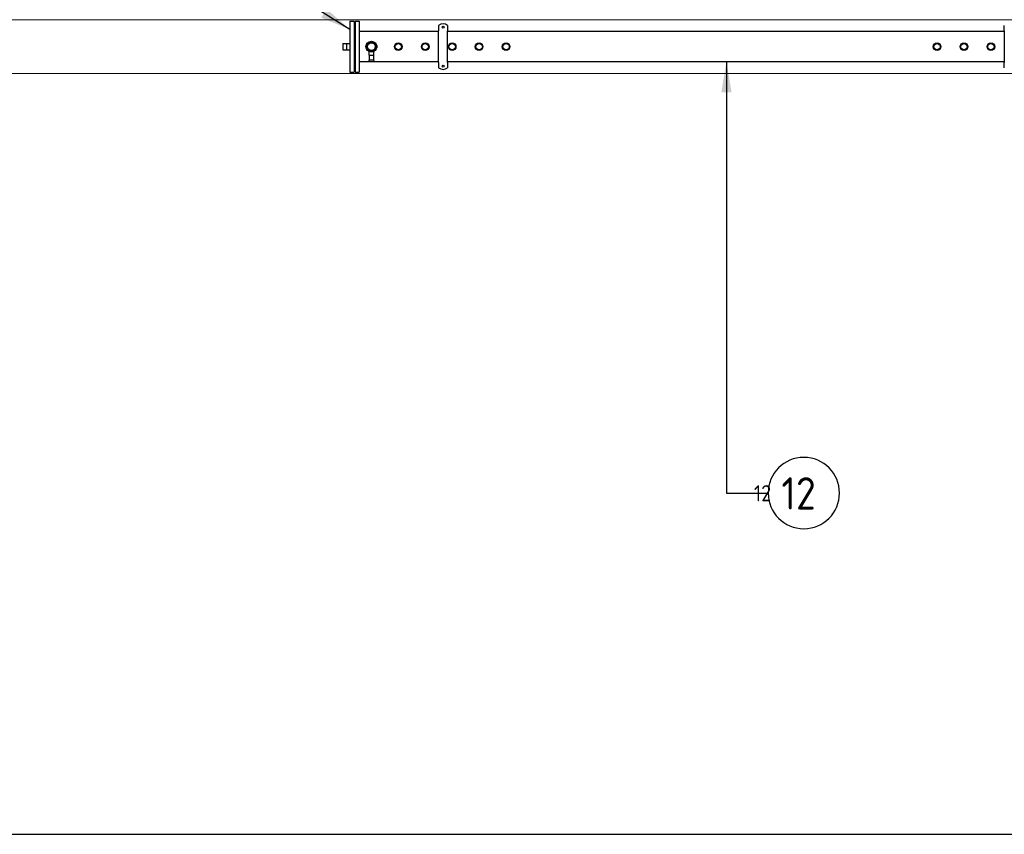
# Model space of a CAD drawing. Extents: x -89225 to 110569, y 13360 to 87647.
# Tile 172 of 256: x 16848 to 22331, y 53253 to 57788. Entities that reach past the tile are written whole.
import ezdxf

# ---------------------------------------------------------------- set-up
doc = ezdxf.new("R2010")
doc.units = 0
doc.layers.add('4', color=4, linetype='Continuous', lineweight=25)
for name, color, linetype in [('Beluchtingstank', 253, 'Continuous'), ('Iv-Lines 035', 4, 'Continuous'), ('Iv-Lines 035 @ 100', 4, 'Continuous'), ('Iv-Lines 035 @ 50', 4, 'Continuous')]:
    doc.layers.add(name, color=color, linetype=linetype)
doc.styles.add('ISO', font='ISO.SHX')

# ---------------------------------------------------------------- blocks, each defined once
blk = doc.blocks.new('Leidingwerk beluchtingsinstallatie')
for p, q in [((1266008.7, -946452.9), (1266008.7, -946737.9)), ((1266008.7, -946452.9), (1266032.7, -946452.9)), ((1266032.7, -946452.9), (1266032.7, -946737.9)), ((1266037.7, -946452.9), (1266037.7, -946737.9)), ((1266037.7, -946452.9), (1266059.7, -946452.9)), ((1266059.7, -946452.9), (1266059.7, -946737.9)), ((1266032.7, -946486.4), (1266037.7, -946486.4)), ((1266502.3, -946511.2), (1266059.7, -946511.2)), ((1266502.3, -946477.6), (1266502.3, -946502)), ((1266502.3, -946502), (1266502.3, -946507)), ((1266502.3, -946683.7), (1266502.3, -946507)), ((1266552.3, -946477.6), (1266552.3, -946502)), ((1266552.3, -946502), (1266552.3, -946507)), ((1266552.3, -946683.7), (1266552.3, -946507)), ((1269652.3, -946511.2), (1266552.3, -946511.2)), ((1269652.3, -946502), (1269652.3, -946477.6)), ((1269652.3, -946507), (1269652.3, -946502)), ((1269652.3, -946507), (1269652.3, -946683.7)), ((1265968.7, -946578.5), (1265968.7, -946612.2)), ((1265968.7, -946578.5), (1265988.7, -946578.5)), ((1265968.7, -946612.2), (1265988.7, -946612.2)), ((1265988.7, -946578.5), (1265988.7, -946612.2)), ((1265988.7, -946578.5), (1266008.7, -946578.5)), ((1265988.7, -946612.2), (1266008.7, -946612.2)), ((1266096.5, -946589.3), (1266096.7, -946589.3)), ((1266096.5, -946589.3), (1266096.5, -946591.6)), ((1266096.5, -946591.6), (1266096.5, -946593.8)), ((1266096.5, -946593.8), (1266096.7, -946593.8)), ((1266096.5, -946593.8), (1266096.5, -946594)), ((1266096.5, -946594), (1266096.7, -946594)), ((1266096.5, -946596.8), (1266096.7, -946596.8)), ((1266096.5, -946596.8), (1266096.5, -946597.1)), ((1266096.5, -946597.1), (1266096.7, -946597.1)), ((1266096.5, -946597.1), (1266096.5, -946599.8)), ((1266096.5, -946599.8), (1266096.7, -946599.8)), ((1266096.5, -946599.8), (1266096.5, -946600.4)), ((1266096.5, -946600.4), (1266096.7, -946600.4)), ((1266096.5, -946600.4), (1266096.5, -946600.5)), ((1266096.5, -946600.5), (1266096.7, -946600.5)), ((1266096.7, -946587.9), (1266096.7, -946602.9)), ((1266098.6, -946587.9), (1266096.7, -946587.9)), ((1266098.6, -946602.9), (1266096.7, -946602.9)), ((1266117.3, -946570.4), (1266102.7, -946585)), ((1266102.7, -946585), (1266102.7, -946605.7)), ((1266102.7, -946605.7), (1266117.3, -946620.4)), ((1266138, -946570.4), (1266117.3, -946570.4)), ((1266117.3, -946620.4), (1266138, -946620.4)), ((1266152.7, -946585), (1266138, -946570.4)), ((1266138, -946620.4), (1266152.7, -946605.7)), ((1266152.7, -946605.7), (1266152.7, -946585)), ((1266158.7, -946587.9), (1266156.7, -946587.9)), ((1266158.7, -946602.9), (1266156.7, -946602.9)), ((1266158.7, -946587.9), (1266158.7, -946602.9)), ((1266158.9, -946590.1), (1266158.7, -946590.1)), ((1266158.9, -946590.2), (1266158.7, -946590.2)), ((1266158.9, -946590.6), (1266158.7, -946590.6)), ((1266158.9, -946590.9), (1266158.7, -946590.9)), ((1266158.9, -946592), (1266158.7, -946592)), ((1266158.9, -946592.6), (1266158.7, -946592.6)), ((1266158.9, -946593.8), (1266158.7, -946593.8)), ((1266158.9, -946596.8), (1266158.7, -946596.8)), ((1266158.9, -946596.9), (1266158.7, -946596.9)), ((1266158.9, -946597.5), (1266158.7, -946597.5)), ((1266158.9, -946599.4), (1266158.7, -946599.4)), ((1266158.9, -946600.5), (1266158.7, -946600.5)), ((1266158.9, -946590.2), (1266158.9, -946590.1)), ((1266158.9, -946590.6), (1266158.9, -946590.2)), ((1266158.9, -946590.9), (1266158.9, -946590.6)), ((1266158.9, -946592), (1266158.9, -946590.9)), ((1266158.9, -946592.6), (1266158.9, -946592)), ((1266158.9, -946593.8), (1266158.9, -946592.6)), ((1266158.9, -946596.9), (1266158.9, -946596.8)), ((1266158.9, -946597.5), (1266158.9, -946596.9)), ((1266158.9, -946597.9), (1266158.9, -946597.5)), ((1266158.9, -946599.4), (1266158.9, -946597.9)), ((1266158.9, -946600.5), (1266158.9, -946599.4)), ((1266113.7, -946672.4), (1266113.7, -946675.4)), ((1266114.7, -946643.4), (1266114.7, -946622.4)), ((1266114.7, -946643.4), (1266140.7, -946643.4)), ((1266139.7, -946645.4), (1266115.7, -946645.4)), ((1266115.7, -946645.4), (1266115.7, -946670.4)), ((1266139.7, -946670.4), (1266115.7, -946670.4)), ((1266121.7, -946645.4), (1266121.7, -946643.4)), ((1266133.7, -946645.4), (1266133.7, -946643.4)), ((1266139.7, -946645.4), (1266139.7, -946670.4)), ((1266140.7, -946643.4), (1266140.7, -946622.4)), ((1266141.7, -946672.4), (1266141.7, -946675.4)), ((1266032.7, -946704.4), (1266037.7, -946704.4)), ((1266502.3, -946679.5), (1266059.7, -946679.5)), ((1266115.7, -946677.4), (1266139.7, -946677.4)), ((1266502.3, -946683.7), (1266502.3, -946688.7)), ((1266502.3, -946688.7), (1266502.3, -946713.1)), ((1269652.3, -946679.5), (1266552.3, -946679.5)), ((1266552.3, -946683.7), (1266552.3, -946688.7)), ((1266552.3, -946688.7), (1266552.3, -946713.1)), ((1269652.3, -946688.7), (1269652.3, -946683.7)), ((1269652.3, -946713.1), (1269652.3, -946688.7)), ((1266008.7, -946737.9), (1266032.7, -946737.9)), ((1266037.7, -946737.9), (1266059.7, -946737.9))]:
    blk.add_line(p, q)
for centre, radius in [((1266527.3, -946486.9), 6), ((1266127.7, -946595.4), 30), ((1266127.7, -946595.4), 21.2), ((1266277.7, -946595.4), 21.2), ((1266277.7, -946595.4), 21.2), ((1266277.7, -946595.4), 18), ((1266427.7, -946595.4), 21.2), ((1266427.7, -946595.4), 21.2), ((1266427.7, -946595.4), 18), ((1266577.7, -946595.4), 21.2), ((1266577.7, -946595.4), 21.2), ((1266577.7, -946595.4), 18), ((1266727.7, -946595.4), 21.2), ((1266727.7, -946595.4), 21.2), ((1266727.7, -946595.4), 18), ((1266877.7, -946595.4), 21.2), ((1266877.7, -946595.4), 21.2), ((1266877.7, -946595.4), 18), ((1269277.7, -946595.4), 21.2), ((1269277.7, -946595.4), 21.2), ((1269277.7, -946595.4), 18), ((1269427.7, -946595.4), 21.2), ((1269427.7, -946595.4), 21.2), ((1269427.7, -946595.4), 18), ((1269577.7, -946595.4), 21.2), ((1269577.7, -946595.4), 21.2), ((1269577.7, -946595.4), 18), ((1266527.3, -946703.9), 6)]:
    blk.add_circle(centre, radius)
for centre, radius, start, end in [((1266527.3, -946508.9), 40, 51.3178, 128.6822), ((1266115.7, -946672.4), 2, 90, 180), ((1266115.7, -946675.4), 2, 180, 270), ((1266139.7, -946672.4), 2, 0, 90), ((1266139.7, -946675.4), 2, 270, 0), ((1266527.3, -946681.9), 40, 231.3178, 308.6822)]:
    blk.add_arc(centre, radius, start, end)
blk = doc.blocks.new('*U55')
for points in [[(0, -24.011), (0, 0)], [(0, 0), (2.324, 0)]]:
    blk.add_lwpolyline(points)
blk.add_circle((4.31, 0), 1.986)
blk.add_solid([(0.285, -22.302), (0, -24.011), (-0.285, -22.302)])
at = {"style": 'ISO'}
blk.add_attdef('NUMMER', (3.146, -0.835), '', height=1.8, dxfattribs=at)
blk = doc.blocks.new('*U525')
at = {"layer": 'Iv-Lines 035 @ 100'}
ref = blk.add_blockref('*U55', (20783.5, 55153), dxfattribs=dict(at, xscale=-100, yscale=100, zscale=100, rotation=180))
ref.add_attrib('NUMMER', '12', (21089.7, 55061), dxfattribs={"layer": '0', "height": 180, "style": 'ISO'})
at = {"layer": 'Iv-Lines 035 @ 50'}
ref = blk.add_blockref('*U55', (-20783.5, 55153), dxfattribs=dict(at, xscale=50, yscale=50, zscale=-50, rotation=180))
ref.add_attrib('NUMMER', '12', (20936.6, 55107), dxfattribs={"layer": '0', "height": 90, "style": 'ISO'})
blk = doc.blocks.new('*U84')
for points in [[(-4.862, 3.041), (0, 0)], [(0, 0), (2.324, 0)]]:
    blk.add_lwpolyline(points)
blk.add_circle((4.31, 0), 1.986)
blk.add_solid([(-3.564, 1.894), (-4.862, 3.041), (-3.262, 2.376)])
at = {"style": 'ISO'}
blk.add_attdef('NUMMER', (3.146, -0.835), '', height=1.8, dxfattribs=at)
blk = doc.blocks.new('*U562')
at = {"layer": 'Iv-Lines 035 @ 100'}
ref = blk.add_blockref('*U84', (18201.1, 58037.3), dxfattribs=dict(at, xscale=100, yscale=100, zscale=100, rotation=180))
ref.add_attrib('NUMMER', '22', (17666.6, 57945.3), dxfattribs={"layer": '0', "height": 180, "style": 'ISO'})
at = {"layer": 'Iv-Lines 035 @ 50'}
ref = blk.add_blockref('*U84', (18201.1, 58037.3), dxfattribs=dict(at, xscale=50, yscale=50, zscale=50, rotation=180))
ref.add_attrib('NUMMER', '22', (17933.8, 57991.3), dxfattribs={"layer": '0', "height": 90, "style": 'ISO'})

msp = doc.modelspace()

# ---------------------------------------------------------------- linework, layer by layer
at = {"layer": '4', "ltscale": 0.5}
msp.add_line((1407.2, 53253.2), (64957.5, 53253.2), dxfattribs=at)
at = {"layer": 'Beluchtingstank', "lineweight": 9, "ltscale": 0.01}
for p, q in [((11425.9, 57788.1), (28625.9, 57788.1)), ((11425.9, 57488.1), (28625.9, 57488.1))]:
    msp.add_line(p, q, dxfattribs=at)

# ---------------------------------------------------------------- block references
at = {"layer": 'Iv-Lines 035'}
for name, p in [('Leidingwerk beluchtingsinstallatie', (-1247321.4, 1004233.5)), ('*U562', (0, 0)), ('*U525', (0, 0))]:
    msp.add_blockref(name, p, dxfattribs=at)

doc.saveas('drawing.dxf')
